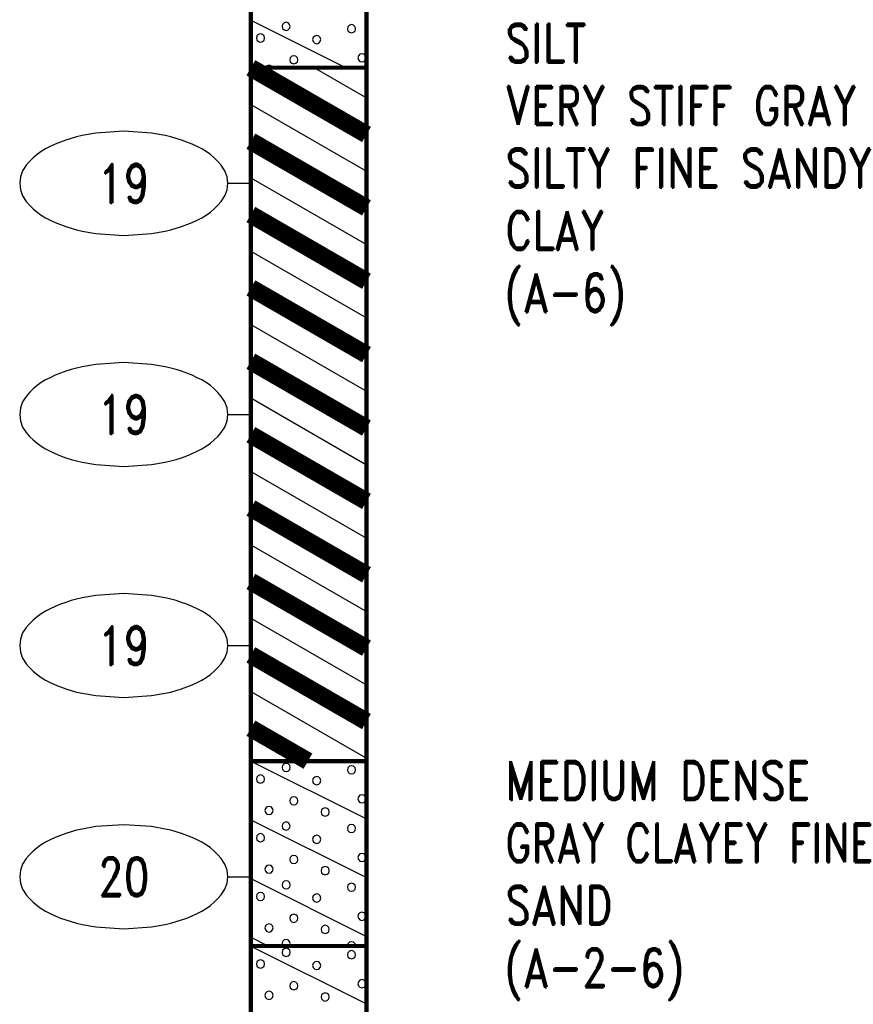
# Model space of a CAD drawing. Extents: x -12 to 875, y 346 to 518.
# Tile 8 of 10: x 838 to 874, y 394 to 436. Entities that reach past the tile are written whole.
import ezdxf
from ezdxf.enums import TextEntityAlignment as Align

# ---------------------------------------------------------------- set-up
doc = ezdxf.new("R2010")
doc.units = 0
doc.linetypes.add('Solid', pattern=[0])
doc.layers.get('0').update_dxf_attribs({"linetype": 'Solid'})
doc.layers.add('EB1-A', color=1, linetype='Solid')
doc.styles.add('ROMAND', font='romand', dxfattribs={"height": 1})

# ---------------------------------------------------------------- blocks, each defined once
blk = doc.blocks.new('DGRFC_NCDOT$NVALUE$ELLIPS')
at = {"color": 7, "linetype": 'Solid'}
blk.add_lwpolyline([(0, -2.5), (1.337, -2.407), (1.998, -2.292), (2.262, -2.231), (2.524, -2.16), (2.783, -2.078), (3.038, -1.985), (3.289, -1.882), (3.536, -1.768), (3.755, -1.657), (3.965, -1.529), (4.165, -1.386), (4.353, -1.227), (4.528, -1.054), (4.689, -0.869), (4.858, -0.606), (4.964, -0.311), (5, 0), (4.964, 0.311), (4.858, 0.606), (4.689, 0.869), (4.528, 1.054), (4.353, 1.227), (4.165, 1.386), (3.965, 1.529), (3.755, 1.657), (3.536, 1.768), (3.289, 1.882), (3.038, 1.985), (2.783, 2.078), (2.524, 2.16), (2.262, 2.231), (1.998, 2.292), (1.337, 2.407), (0, 2.5), (-1.337, 2.407), (-1.998, 2.292), (-2.262, 2.231), (-2.524, 2.16), (-2.783, 2.078), (-3.038, 1.985), (-3.289, 1.882), (-3.536, 1.768), (-3.755, 1.657), (-3.965, 1.529), (-4.165, 1.386), (-4.353, 1.227), (-4.528, 1.054), (-4.689, 0.869), (-4.858, 0.606), (-4.964, 0.311), (-5, 0), (-4.964, -0.311), (-4.858, -0.606), (-4.689, -0.869), (-4.528, -1.054), (-4.353, -1.227), (-4.165, -1.386), (-3.965, -1.529), (-3.755, -1.657), (-3.536, -1.768), (-3.289, -1.882), (-3.038, -1.985), (-2.783, -2.078), (-2.524, -2.16), (-2.262, -2.231), (-1.998, -2.292), (-1.337, -2.407), (0, -2.5)], dxfattribs=at)

msp = doc.modelspace()

# ---------------------------------------------------------------- linework, layer by layer
at = {"layer": 'EB1-A', "color": 7, "linetype": 'Solid', "const_width": 0.178}
for points in [[(847.5, 464.2), (847.5, 434.2)], [(852.5, 434.2), (852.5, 464.2)], [(847.5, 434.2), (852.5, 434.2)], [(847.5, 434.2), (847.5, 404.2)], [(852.5, 404.2), (852.5, 434.2)], [(847.5, 404.2), (852.5, 404.2)], [(847.5, 404.2), (847.5, 396.2)], [(852.5, 396.2), (852.5, 404.2)], [(847.5, 396.2), (852.5, 396.2)], [(847.5, 396.2), (847.5, 384.2)], [(852.5, 384.2), (852.5, 396.2)]]:
    msp.add_lwpolyline(points, dxfattribs=at)
at = {"layer": 'EB1-A', "color": 2, "linetype": 'Solid'}
for points in [[(847.5, 436.26), (851.62, 434.2)], [(849.201, 435.99), (849.177, 436.079), (849.112, 436.144), (849.023, 436.168), (848.935, 436.144), (848.869, 436.079), (848.846, 435.99), (848.869, 435.901), (848.935, 435.836), (849.023, 435.812), (849.112, 435.836), (849.177, 435.901), (849.201, 435.99)], [(852.031, 435.888), (852.007, 435.977), (851.942, 436.042), (851.853, 436.066), (851.764, 436.042), (851.699, 435.977), (851.675, 435.888), (851.699, 435.799), (851.764, 435.734), (851.853, 435.71), (851.942, 435.734), (852.007, 435.799), (852.031, 435.888)], [(848.095, 435.486), (848.071, 435.575), (848.006, 435.64), (847.917, 435.664), (847.828, 435.64), (847.763, 435.575), (847.74, 435.486), (847.763, 435.397), (847.828, 435.332), (847.917, 435.309), (848.006, 435.332), (848.071, 435.397), (848.095, 435.486)], [(850.526, 435.42), (850.502, 435.509), (850.437, 435.574), (850.348, 435.598), (850.259, 435.574), (850.194, 435.509), (850.17, 435.42), (850.194, 435.331), (850.259, 435.266), (850.348, 435.242), (850.437, 435.266), (850.502, 435.331), (850.526, 435.42)], [(849.534, 434.546), (849.51, 434.634), (849.445, 434.7), (849.356, 434.723), (849.268, 434.7), (849.202, 434.634), (849.179, 434.546), (849.202, 434.457), (849.268, 434.392), (849.356, 434.368), (849.445, 434.392), (849.51, 434.457), (849.534, 434.546)], [(852.484, 434.632), (852.46, 434.721), (852.395, 434.786), (852.306, 434.81), (852.217, 434.786), (852.152, 434.721), (852.128, 434.632), (852.152, 434.543), (852.217, 434.478), (852.306, 434.454), (852.395, 434.478), (852.46, 434.543), (852.484, 434.632)], [(848.44, 434.218), (848.375, 434.283), (848.286, 434.306), (848.197, 434.283), (848.132, 434.218), (848.127, 434.2), (848.445, 434.2), (848.44, 434.218)], [(850.801, 434.216), (850.712, 434.24), (850.623, 434.216), (850.606, 434.2), (850.817, 434.2), (850.801, 434.216)], [(847.5, 404.2), (852.5, 401.7)], [(849.201, 403.927), (849.178, 404.016), (849.112, 404.081), (849.024, 404.105), (848.935, 404.081), (848.87, 404.016), (848.846, 403.927), (848.87, 403.838), (848.935, 403.773), (849.024, 403.75), (849.112, 403.773), (849.178, 403.838), (849.201, 403.927)], [(852.031, 403.825), (852.007, 403.914), (851.942, 403.979), (851.853, 404.003), (851.764, 403.979), (851.699, 403.914), (851.675, 403.825), (851.699, 403.737), (851.764, 403.672), (851.853, 403.648), (851.942, 403.672), (852.007, 403.737), (852.031, 403.825)], [(848.095, 403.424), (848.071, 403.513), (848.006, 403.578), (847.917, 403.602), (847.828, 403.578), (847.763, 403.513), (847.74, 403.424), (847.763, 403.335), (847.828, 403.27), (847.917, 403.246), (848.006, 403.27), (848.071, 403.335), (848.095, 403.424)], [(850.526, 403.358), (850.502, 403.447), (850.437, 403.512), (850.348, 403.535), (850.259, 403.512), (850.194, 403.447), (850.17, 403.358), (850.194, 403.269), (850.259, 403.204), (850.348, 403.18), (850.437, 403.204), (850.502, 403.269), (850.526, 403.358)], [(849.534, 402.483), (849.51, 402.572), (849.445, 402.637), (849.356, 402.661), (849.268, 402.637), (849.202, 402.572), (849.179, 402.483), (849.202, 402.394), (849.268, 402.329), (849.356, 402.305), (849.445, 402.329), (849.51, 402.394), (849.534, 402.483)], [(852.484, 402.569), (852.46, 402.658), (852.395, 402.723), (852.306, 402.747), (852.217, 402.723), (852.152, 402.658), (852.128, 402.569), (852.152, 402.481), (852.217, 402.416), (852.306, 402.392), (852.395, 402.416), (852.46, 402.481), (852.484, 402.569)], [(848.464, 402.066), (848.44, 402.155), (848.375, 402.22), (848.286, 402.244), (848.197, 402.22), (848.132, 402.155), (848.108, 402.066), (848.132, 401.977), (848.197, 401.912), (848.286, 401.888), (848.375, 401.912), (848.44, 401.977), (848.464, 402.066)], [(850.889, 402), (850.866, 402.089), (850.801, 402.154), (850.712, 402.178), (850.623, 402.154), (850.558, 402.089), (850.534, 402), (850.558, 401.911), (850.623, 401.846), (850.712, 401.822), (850.801, 401.846), (850.866, 401.911), (850.889, 402)], [(847.5, 401.66), (852.5, 399.16)], [(849.201, 401.39), (849.177, 401.479), (849.112, 401.544), (849.023, 401.568), (848.935, 401.544), (848.869, 401.479), (848.846, 401.39), (848.869, 401.301), (848.935, 401.236), (849.023, 401.212), (849.112, 401.236), (849.177, 401.301), (849.201, 401.39)], [(852.031, 401.288), (852.007, 401.377), (851.942, 401.442), (851.853, 401.466), (851.764, 401.442), (851.699, 401.377), (851.675, 401.288), (851.699, 401.199), (851.764, 401.134), (851.853, 401.11), (851.942, 401.134), (852.007, 401.199), (852.031, 401.288)], [(848.095, 400.886), (848.071, 400.975), (848.006, 401.04), (847.917, 401.064), (847.828, 401.04), (847.763, 400.975), (847.74, 400.886), (847.763, 400.797), (847.828, 400.732), (847.917, 400.709), (848.006, 400.732), (848.071, 400.797), (848.095, 400.886)], [(850.526, 400.82), (850.502, 400.909), (850.437, 400.974), (850.348, 400.998), (850.259, 400.974), (850.194, 400.909), (850.17, 400.82), (850.194, 400.731), (850.259, 400.666), (850.348, 400.642), (850.437, 400.666), (850.502, 400.731), (850.526, 400.82)], [(849.534, 399.946), (849.51, 400.034), (849.445, 400.1), (849.356, 400.123), (849.268, 400.1), (849.202, 400.034), (849.179, 399.946), (849.202, 399.857), (849.268, 399.792), (849.356, 399.768), (849.445, 399.792), (849.51, 399.857), (849.534, 399.946)], [(852.484, 400.032), (852.46, 400.121), (852.395, 400.186), (852.306, 400.21), (852.217, 400.186), (852.152, 400.121), (852.128, 400.032), (852.152, 399.943), (852.217, 399.878), (852.306, 399.854), (852.395, 399.878), (852.46, 399.943), (852.484, 400.032)], [(848.464, 399.529), (848.44, 399.618), (848.375, 399.683), (848.286, 399.706), (848.197, 399.683), (848.132, 399.618), (848.108, 399.529), (848.132, 399.44), (848.197, 399.375), (848.286, 399.351), (848.375, 399.375), (848.44, 399.44), (848.464, 399.529)], [(850.889, 399.462), (850.866, 399.551), (850.801, 399.616), (850.712, 399.64), (850.623, 399.616), (850.558, 399.551), (850.534, 399.462), (850.558, 399.374), (850.623, 399.309), (850.712, 399.285), (850.801, 399.309), (850.866, 399.374), (850.889, 399.462)], [(847.5, 399.12), (852.5, 396.62)], [(849.201, 398.847), (849.178, 398.936), (849.112, 399.001), (849.024, 399.025), (848.935, 399.001), (848.87, 398.936), (848.846, 398.847), (848.87, 398.758), (848.935, 398.693), (849.024, 398.67), (849.112, 398.693), (849.178, 398.758), (849.201, 398.847)], [(852.031, 398.745), (852.007, 398.834), (851.942, 398.899), (851.853, 398.923), (851.764, 398.899), (851.699, 398.834), (851.675, 398.745), (851.699, 398.657), (851.764, 398.592), (851.853, 398.568), (851.942, 398.592), (852.007, 398.657), (852.031, 398.745)], [(848.095, 398.344), (848.071, 398.433), (848.006, 398.498), (847.917, 398.522), (847.828, 398.498), (847.763, 398.433), (847.74, 398.344), (847.763, 398.255), (847.828, 398.19), (847.917, 398.166), (848.006, 398.19), (848.071, 398.255), (848.095, 398.344)], [(850.526, 398.278), (850.502, 398.367), (850.437, 398.432), (850.348, 398.455), (850.259, 398.432), (850.194, 398.367), (850.17, 398.278), (850.194, 398.189), (850.259, 398.124), (850.348, 398.1), (850.437, 398.124), (850.502, 398.189), (850.526, 398.278)], [(849.534, 397.403), (849.51, 397.492), (849.445, 397.557), (849.356, 397.581), (849.268, 397.557), (849.202, 397.492), (849.179, 397.403), (849.202, 397.314), (849.268, 397.249), (849.356, 397.225), (849.445, 397.249), (849.51, 397.314), (849.534, 397.403)], [(852.484, 397.489), (852.46, 397.578), (852.395, 397.643), (852.306, 397.667), (852.217, 397.643), (852.152, 397.578), (852.128, 397.489), (852.152, 397.401), (852.217, 397.336), (852.306, 397.312), (852.395, 397.336), (852.46, 397.401), (852.484, 397.489)], [(848.464, 396.986), (848.44, 397.075), (848.375, 397.14), (848.286, 397.164), (848.197, 397.14), (848.132, 397.075), (848.108, 396.986), (848.132, 396.897), (848.197, 396.832), (848.286, 396.808), (848.375, 396.832), (848.44, 396.897), (848.464, 396.986)], [(850.889, 396.92), (850.866, 397.009), (850.801, 397.074), (850.712, 397.098), (850.623, 397.074), (850.558, 397.009), (850.534, 396.92), (850.558, 396.831), (850.623, 396.766), (850.712, 396.742), (850.801, 396.766), (850.866, 396.831), (850.889, 396.92)], [(847.5, 396.58), (848.26, 396.2)], [(847.5, 396.2), (852.5, 393.7)], [(849.177, 396.221), (849.201, 396.31), (849.177, 396.399), (849.112, 396.464), (849.023, 396.488), (848.935, 396.464), (848.869, 396.399), (848.846, 396.31), (848.869, 396.221), (848.89, 396.2), (849.157, 396.2), (849.177, 396.221)], [(852.031, 396.208), (852.007, 396.297), (851.942, 396.362), (851.853, 396.386), (851.764, 396.362), (851.699, 396.297), (851.675, 396.208), (851.678, 396.2), (852.029, 396.2), (852.031, 396.208)], [(849.201, 395.927), (849.178, 396.016), (849.112, 396.081), (849.024, 396.105), (848.935, 396.081), (848.87, 396.016), (848.846, 395.927), (848.87, 395.838), (848.935, 395.773), (849.024, 395.75), (849.112, 395.773), (849.178, 395.838), (849.201, 395.927)], [(852.031, 395.825), (852.007, 395.914), (851.942, 395.979), (851.853, 396.003), (851.764, 395.979), (851.699, 395.914), (851.675, 395.825), (851.699, 395.737), (851.764, 395.672), (851.853, 395.648), (851.942, 395.672), (852.007, 395.737), (852.031, 395.825)], [(848.095, 395.424), (848.071, 395.513), (848.006, 395.578), (847.917, 395.602), (847.828, 395.578), (847.763, 395.513), (847.74, 395.424), (847.763, 395.335), (847.828, 395.27), (847.917, 395.246), (848.006, 395.27), (848.071, 395.335), (848.095, 395.424)], [(850.526, 395.358), (850.502, 395.447), (850.437, 395.512), (850.348, 395.535), (850.259, 395.512), (850.194, 395.447), (850.17, 395.358), (850.194, 395.269), (850.259, 395.204), (850.348, 395.18), (850.437, 395.204), (850.502, 395.269), (850.526, 395.358)], [(849.534, 394.483), (849.51, 394.572), (849.445, 394.637), (849.356, 394.661), (849.268, 394.637), (849.202, 394.572), (849.179, 394.483), (849.202, 394.394), (849.268, 394.329), (849.356, 394.305), (849.445, 394.329), (849.51, 394.394), (849.534, 394.483)], [(852.484, 394.569), (852.46, 394.658), (852.395, 394.723), (852.306, 394.747), (852.217, 394.723), (852.152, 394.658), (852.128, 394.569), (852.152, 394.481), (852.217, 394.416), (852.306, 394.392), (852.395, 394.416), (852.46, 394.481), (852.484, 394.569)], [(848.464, 394.066), (848.44, 394.155), (848.375, 394.22), (848.286, 394.244), (848.197, 394.22), (848.132, 394.155), (848.108, 394.066), (848.132, 393.977), (848.197, 393.912), (848.286, 393.888), (848.375, 393.912), (848.44, 393.977), (848.464, 394.066)], [(850.889, 394), (850.866, 394.089), (850.801, 394.154), (850.712, 394.178), (850.623, 394.154), (850.558, 394.089), (850.534, 394), (850.558, 393.911), (850.623, 393.846), (850.712, 393.822), (850.801, 393.846), (850.866, 393.911), (850.889, 394)]]:
    msp.add_lwpolyline(points, dxfattribs=at)
at = {"layer": 'EB1-A', "color": 1, "linetype": 'Solid', "const_width": 0.762}
for points in [[(847.5, 434.2), (852.5, 431.313)], [(847.5, 431.025), (852.5, 428.138)], [(847.5, 427.85), (852.5, 424.963)], [(847.5, 424.675), (852.5, 421.788)], [(847.5, 421.5), (852.5, 418.613)], [(847.5, 418.325), (852.5, 415.438)], [(847.5, 415.15), (852.5, 412.263)], [(847.5, 411.975), (852.5, 409.088)], [(847.5, 408.8), (852.5, 405.913)], [(847.5, 405.625), (849.968, 404.2)]]:
    msp.add_lwpolyline(points, dxfattribs=at)
at = {"layer": 'EB1-A', "color": 1, "linetype": 'Solid'}
for points in [[(850.25, 434.2), (852.5, 432.901)], [(850.25, 434.2), (852.5, 432.901)], [(847.5, 432.613), (852.5, 429.726)], [(847.5, 432.613), (852.5, 429.726)], [(847.5, 429.438), (852.5, 426.551)], [(847.5, 429.438), (852.5, 426.551)], [(847.5, 426.263), (852.5, 423.376)], [(847.5, 426.263), (852.5, 423.376)], [(847.5, 423.088), (852.5, 420.201)], [(847.5, 423.088), (852.5, 420.201)], [(847.5, 419.913), (852.5, 417.026)], [(847.5, 419.913), (852.5, 417.026)], [(847.5, 416.738), (852.5, 413.851)], [(847.5, 416.738), (852.5, 413.851)], [(847.5, 413.563), (852.5, 410.676)], [(847.5, 413.563), (852.5, 410.676)], [(847.5, 410.388), (852.5, 407.501)], [(847.5, 410.388), (852.5, 407.501)], [(847.5, 407.213), (852.5, 404.326)], [(847.5, 407.213), (852.5, 404.326)]]:
    msp.add_lwpolyline(points, dxfattribs=at)
at = {"layer": 'EB1-A', "color": 7, "linetype": 'Solid'}
for points in [[(846.5, 429.2), (847.5, 429.2)], [(846.5, 419.2), (847.5, 419.2)], [(846.5, 409.2), (847.5, 409.2)], [(846.5, 399.2), (847.5, 399.2)]]:
    msp.add_lwpolyline(points, dxfattribs=at)

# ---------------------------------------------------------------- block references
at = {"layer": 'EB1-A', "xscale": 0.9, "yscale": 0.9}
for p in [(842, 429.2), (842, 419.2), (842, 409.2), (842, 399.2)]:
    msp.add_blockref('DGRFC_NCDOT$NVALUE$ELLIPS', p, dxfattribs=at)

# ---------------------------------------------------------------- texts
at = {"layer": 'EB1-A', "color": 7, "style": 'ROMAND', "width": 0.78}
for s, p in [('SILT', (858.5, 436.1)), ('VERY STIFF GRAY', (858.5, 433.4)), ('SILTY FINE SANDY', (858.5, 430.7)), ('CLAY', (858.5, 428)), ('(A-6)', (858.5, 425.3)), ('MEDIUM DENSE', (858.5, 404.2)), ('GRAY CLAYEY FINE', (858.5, 401.5)), ('SAND', (858.5, 398.8)), ('(A-2-6)', (858.5, 396.1))]:
    msp.add_text(s, height=1.674, dxfattribs=at).set_placement(p, align=Align.TOP_LEFT)
for s, p in [('19', (842, 429.2)), ('19', (842, 419.2)), ('19', (842, 409.2)), ('20', (842, 399.2))]:
    msp.add_text(s, height=1.674, dxfattribs=at).set_placement(p, align=Align.MIDDLE_CENTER)

doc.saveas('drawing.dxf')
